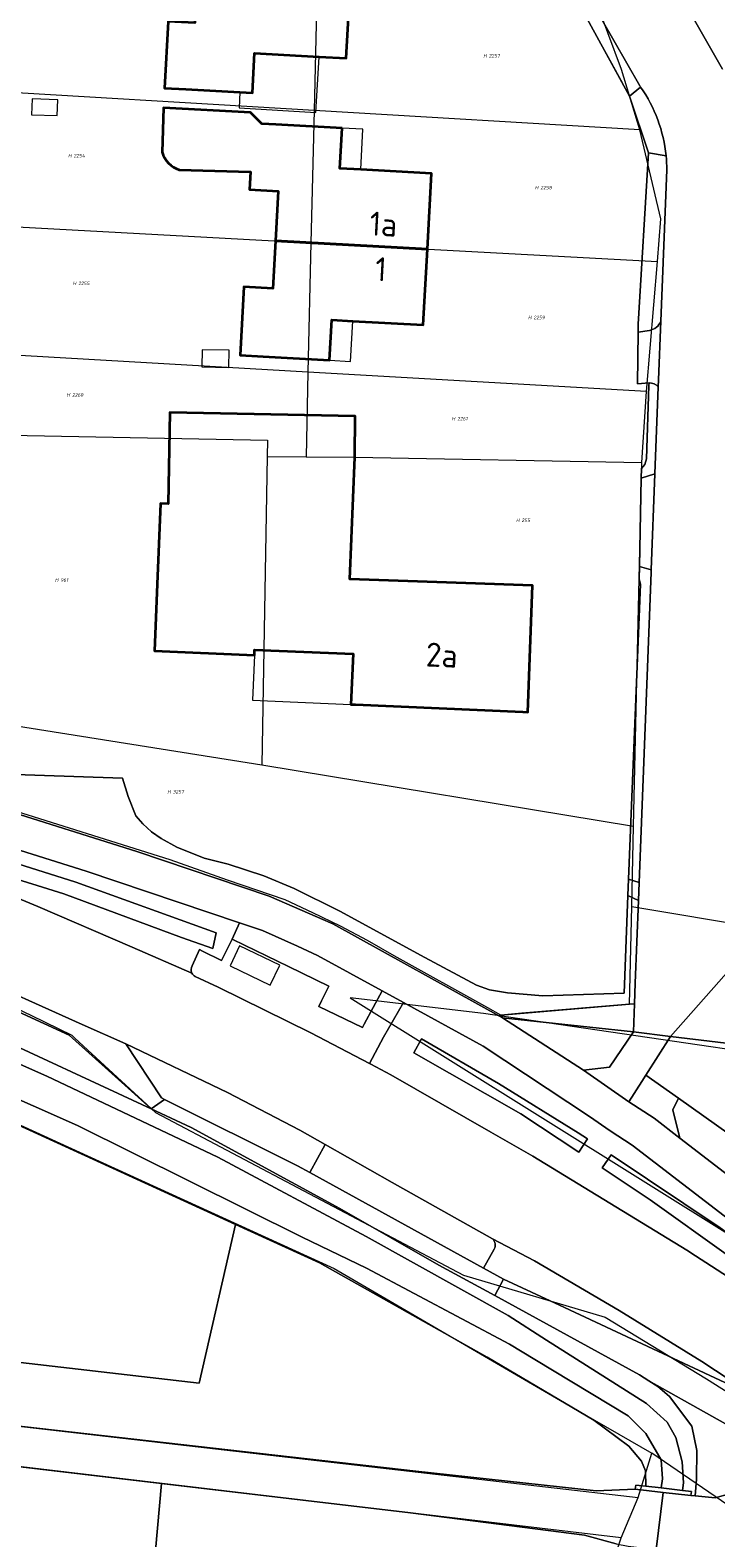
# Model space of a CAD drawing. Header units: metres. Extents: x 104777 to 177370, y 409697 to 438337.
# Tile 64 of 133: x 129685 to 129737, y 423335 to 423448. Entities that reach past the tile are written whole.
import ezdxf
from ezdxf.enums import TextEntityAlignment as Align
from ezdxf.lldxf.tags import DXFTag

# ---------------------------------------------------------------- set-up
doc = ezdxf.new("R2010")
doc.units = ezdxf.units.M
for name, color, linetype, lineweight in [('B-WE-GR-BEPLANTING_CULTUUR_BOSPLANTSOEN-GV', 90, 'Continuous', 18), ('B-WE-GR-BEPLANTING_CULTUUR_HEESTERS-GV', 90, 'Continuous', 18), ('B-WE-GR-GRAS-GV', 60, 'Continuous', 13), ('B-WE-GR-GROENVOORZIENING-GV', 80, 'Continuous', 18), ('B-WE-GR-HAAG-GV', 90, 'Continuous', 13), ('B-WE-GR-HOUTWAL-GV', 40, 'Continuous', 13), ('B-WE-IE-TERREINAFSCHEIDING_KUNSTMATIG_HEKWERK-G', 20, 'IE-TERREINAFSCHEIDING_KUNSTMATIG-SO', 18), ('B-WE-IE-TERREINAFSCHEIDING_KUNSTMATIG_MUUR-GV', 90, 'Continuous', 18), ('B-WE-KG-GRENS_PERCEEL-G', 150, 'KG-PERCEEL-SO', 18), ('B-WE-KG-GRENS_PERCEEL-S', 150, 'Continuous', 25), ('B-WE-OG-BEBOUWING-G', 7, 'Continuous', 35), ('B-WE-OG-BEBOUWING-GV', 7, 'Continuous', 35), ('B-WE-OG-BEBOUWING_HUISNUMMER-T18', 10, 'Continuous', 18), ('B-WE-OG-BEBOUWING_LUIFEL-GV', 7, 'Continuous', 18), ('B-WE-OG-BEBOUWING_SCHUUR-GV', 7, 'Continuous', 18), ('B-WE-OG-TERREIN_BEGROEID-GV', 7, 'Continuous', 18), ('B-WE-OG-TERREIN_ERF-GV', 7, 'Continuous', 18), ('B-WE-OG-TERREIN_OEVER-GV', 7, 'Continuous', 18), ('B-WE-OG-WATER_SLOOT-GV', 120, 'Continuous', 18), ('B-WE-OG-WEG-GV', 7, 'Continuous', 18), ('B-WE-VH-GESLOTENVERHARDING_ASFALT-GV', 10, 'Continuous', 18), ('B-WE-VH-HALFVERHARDING_GRASBETONSTEEN-GV', 130, 'Continuous', 18), ('B-WE-VH-ONVERHARD-GV', 252, 'Continuous', 18), ('B-WE-VH-OPENVERHARDING_BETONSTRAATSTEEN-GV', 90, 'Continuous', 18), ('B-WE-VH-OPENVERHARDING_SIERBESTRATING-GV', 90, 'Continuous', 18), ('B-WE-VH-OPENVERHARDING_STRAATBAKSTEEN-GV', 90, 'Continuous', 18), ('B-WE-VH-OPENVERHARDING_TEGEL-GV', 90, 'Continuous', 18)]:
    doc.layers.add(name, color=color, linetype=linetype, lineweight=lineweight)
doc.styles.add('NLCS-ISO', font='NLCS-ISO.ttf')
doc.styles.add('NLCS-ISO-M20-T18', font='NLCS-ISO.ttf', dxfattribs={"height": 0.036})
doc.styles.get("Standard").update_dxf_attribs({"font": 'Romans.shx'})
doc.linetypes.add('IE-TERREINAFSCHEIDING_KUNSTMATIG-SO', pattern='A,4,[82,NLCS.SHX,S=0.75,R=90,X=0,Y=0],4,-2', length=10)
tags = doc.linetypes.add('KG-PERCEEL-SO', pattern='A,5.5,-2,["P",Standard,S=1.8,R=0,X=-0.5,Y=-0.9],-2,5.5,-2,[5,NLCS.SHX,S=0.75,R=0,X=0,Y=0],-2', length=19).pattern_tags.tags
tags[6] = DXFTag(74, 10)

# ---------------------------------------------------------------- blocks, each defined once
blk = doc.blocks.new('SKG-PERCEELNUMMER-SO')
at = {"style": 'NLCS-ISO', "oblique": 10, "flags": 1}
for tag, p in [('GEMEENTECODE', (0, 2.55)), ('PERCEELGROOTTE', (0, -2.45))]:
    blk.add_attdef(tag, text='', height=1.8, dxfattribs=at).set_placement(p, align=Align.MIDDLE_CENTER)
at = {"style": 'NLCS-ISO', "oblique": 10}
blk.add_attdef('SECTIE', text='', height=1.8, dxfattribs=at).set_placement((-0.5, 0), align=Align.MIDDLE_RIGHT)
blk.add_attdef('PERCEELNUMMER', text='', height=1.8, dxfattribs=at).set_placement((0.5, 0), align=Align.MIDDLE_LEFT)

msp = doc.modelspace()

# ---------------------------------------------------------------- linework, layer by layer
at = {"layer": 'B-WE-GR-BEPLANTING_CULTUUR_BOSPLANTSOEN-GV', "ltscale": 20, "flags": 128}
for points in [[(129720.88, 423373.61), (129727.444, 423372.904), (129730.716, 423372.552), (129730.797, 423374.656), (129730.426, 423374.628), (129720.757, 423373.816)], [(129694.491, 423366.767), (129697.492, 423365.372), (129708.656, 423359.291), (129716.11, 423355.032), (129720.293, 423352.741), (129720.966, 423353.983), (129719.455, 423354.799), (129706.409, 423361.984), (129705.484, 423362.494), (129695.481, 423367.481)]]:
    msp.add_lwpolyline(points, close=True, dxfattribs=at)
at = {"layer": 'B-WE-GR-BEPLANTING_CULTUUR_HEESTERS-GV', "ltscale": 20, "flags": 128}
for points in [[(129731.345, 423368.818), (129730.38, 423367.304), (129732.276, 423366.059), (129734.205, 423364.575), (129733.673, 423366.687), (129734.115, 423367.562), (129731.655, 423369.305)], [(129741.231, 423360.047), (129740.767, 423362.847), (129734.115, 423367.562), (129733.673, 423366.687), (129734.205, 423364.575), (129741.229, 423359.17)]]:
    msp.add_lwpolyline(points, close=True, dxfattribs=at)
at = {"layer": 'B-WE-GR-GRAS-GV', "ltscale": 20, "flags": 128}
msp.add_lwpolyline([(129700.821, 423358.089), (129699.632, 423358.633), (129676.995, 423368.971), (129674.552, 423370.121), (129671.877, 423349.197), (129698.101, 423346.154)], close=True, dxfattribs=at)
msp.add_lwpolyline([(129729.42, 423334.08), (129727.05, 423334.74), (129713.96, 423336.41), (129695.25, 423338.618), (129693.914, 423323.523)], dxfattribs=at)
at = {"layer": 'B-WE-GR-GROENVOORZIENING-GV', "ltscale": 20, "flags": 128}
for points in [[(129654.388, 423395.255), (129653.974, 423394.109), (129668.648, 423389.228), (129678.033, 423386.009), (129687.917, 423382.933), (129696.776, 423379.646), (129699.122, 423378.814), (129699.378, 423379.987), (129688.82, 423383.803), (129680.152, 423386.538), (129672.068, 423389.224), (129661.266, 423392.92)], [(129726.604, 423363.506), (129727.27, 423364.511), (129726.571, 423364.98), (129720.571, 423368.673), (129714.791, 423372.041), (129714.214, 423370.976), (129722.255, 423366.392)], [(129749.376, 423347.697), (129750.025, 423348.58), (129737.222, 423357.828), (129729.037, 423363.324), (129728.377, 423362.33), (129731.968, 423359.946), (129737.855, 423355.725), (129747.718, 423348.915)]]:
    msp.add_lwpolyline(points, close=True, dxfattribs=at)
at = {"layer": 'B-WE-GR-HAAG-GV', "ltscale": 20, "flags": 128}
for points in [[(129654.388, 423395.255), (129653.974, 423394.109), (129668.648, 423389.228), (129678.033, 423386.009), (129687.917, 423382.933), (129696.776, 423379.646), (129699.122, 423378.814), (129699.378, 423379.987), (129688.82, 423383.803), (129680.152, 423386.538), (129672.068, 423389.224), (129661.266, 423392.92)], [(129727.27, 423364.511), (129726.571, 423364.98), (129720.571, 423368.673), (129714.791, 423372.041), (129714.214, 423370.976), (129722.255, 423366.392), (129726.604, 423363.506)], [(129729.037, 423363.324), (129728.377, 423362.33), (129731.968, 423359.946), (129737.855, 423355.725), (129747.718, 423348.915), (129749.376, 423347.697), (129750.025, 423348.58), (129737.222, 423357.828)]]:
    msp.add_lwpolyline(points, close=True, dxfattribs=at)
at = {"layer": 'B-WE-GR-HOUTWAL-GV', "ltscale": 20, "flags": 128}
for points in [[(129566.462, 423408.402), (129652.926, 423383.422), (129666.929, 423379.046), (129681.421, 423372.844), (129694.491, 423366.767), (129688.318, 423372.31), (129678.449, 423376.849), (129650.163, 423387.14), (129627.365, 423394), (129585.146, 423406.771), (129567.164, 423411.083), (129566.799, 423409.688)], [(129658.764, 423342.924), (129658.41, 423340.428), (129658.129, 423333.478), (129658.084, 423332.867), (129657.867, 423329.909), (129669.305, 423328.617), (129668.787, 423321.299), (129678.93, 423319.913), (129679.679, 423325.899), (129693.914, 423323.523), (129695.25, 423338.618)]]:
    msp.add_lwpolyline(points, close=True, dxfattribs=at)
msp.add_lwpolyline([(129659.172, 423345.802), (129714.36, 423339.54), (129727.92, 423338.08), (129730.85, 423338.2), (129730.9, 423338.51), (129731.64, 423338.423), (129731.614, 423339.574), (129731.324, 423340.295), (129730.369, 423341.419), (129727.737, 423343.376), (129719.735, 423348.112), (129707.135, 423355.198), (129700.821, 423358.089), (129698.101, 423346.154), (129671.877, 423349.197)], dxfattribs=at)
at = {"layer": 'B-WE-IE-TERREINAFSCHEIDING_KUNSTMATIG_HEKWERK-G', "ltscale": 20, "flags": 128}
msp.add_lwpolyline([(129729.919, 423443.793), (129726.246, 423450.511)], dxfattribs=at)
at = {"layer": 'B-WE-IE-TERREINAFSCHEIDING_KUNSTMATIG_MUUR-GV', "ltscale": 20, "flags": 128}
msp.add_lwpolyline([(129732.792, 423338.288), (129731.64, 423338.423), (129730.9, 423338.51), (129730.85, 423338.2), (129732.94, 423337.96), (129735.03, 423337.72), (129735.07, 423338.02), (129734.397, 423338.099)], close=True, dxfattribs=at)
at = {"layer": 'B-WE-KG-GRENS_PERCEEL-G', "ltscale": 20, "flags": 128}
for points in [[(129706.95, 423451.526), (129706.724, 423441.776)], [(129731.201, 423440.322), (129729.815, 423444.846), (129727.779, 423450.391)], [(129706.724, 423441.776), (129679.735, 423443.38)], [(129706.724, 423441.776), (129706.493, 423431.836)], [(129731.201, 423440.322), (129706.724, 423441.776)], [(129732.515, 423430.418), (129732.779, 423433.631), (129731.201, 423440.322)], [(129679.335, 423433.316), (129706.493, 423431.836)], [(129706.493, 423431.836), (129706.267, 423422.118)], [(129706.493, 423431.836), (129732.515, 423430.418)], [(129731.712, 423420.649), (129732.515, 423430.418)], [(129706.267, 423422.118), (129678.952, 423423.694)], [(129706.267, 423422.118), (129706.119, 423415.754)], [(129731.712, 423420.649), (129706.267, 423422.118)], [(129731.338, 423415.338), (129731.712, 423420.649)], [(129678.705, 423417.48), (129703.224, 423417.001), (129703.203, 423415.774)], [(129703.203, 423415.774), (129702.812, 423392.617)], [(129703.203, 423415.774), (129706.119, 423415.754)], [(129706.119, 423415.754), (129709.781, 423415.729), (129731.338, 423415.338)], [(129730.726, 423388.012), (129731.338, 423415.338)], [(129564.617, 423407.137), (129583.232, 423400.467), (129648.903, 423380.335), (129668.849, 423372.791), (129689.691, 423363.246), (129708.225, 423354.766), (129726.135, 423344.342), (129732.093, 423340.896)], [(129677.874, 423396.565), (129702.812, 423392.617)], [(129702.812, 423392.617), (129730.726, 423388.012)], [(129695.905, 423385.471), (129677.662, 423391.221)], [(129730.591, 423381.979), (129730.726, 423388.012)], [(129704.542, 423382.467), (129700.215, 423383.944), (129695.905, 423385.471)], [(129712.749, 423378.274), (129710.744, 423379.411), (129708.706, 423380.489), (129706.638, 423381.508), (129704.542, 423382.467)], [(129730.426, 423374.628), (129730.591, 423381.979)], [(129730.591, 423381.979), (129740.032, 423380.404)], [(129688.555, 423372.27), (129685.523, 423373.763), (129682.464, 423375.203), (129679.381, 423376.587), (129676.273, 423377.917), (129673.142, 423379.191), (129669.989, 423380.41), (129666.815, 423381.572)], [(129719.79, 423374.354), (129712.749, 423378.274)], [(129719.451, 423373.936), (129709.432, 423375.119), (129753.054, 423347.867)], [(129722.325, 423373.948), (129720.757, 423373.816), (129719.79, 423374.354)], [(129730.426, 423374.628), (129722.325, 423373.948)], [(129754.64, 423368.768), (129719.451, 423373.936)], [(129688.555, 423372.27), (129688.754, 423372.086)], [(129688.754, 423372.086), (129694.803, 423366.496), (129717.945, 423354.275), (129728.586, 423351.115), (129736.217, 423346.477), (129743.803, 423341.696)], [(129662.775, 423345.408), (129671.032, 423344.483), (129731.077, 423337.578)], [(129729.788, 423334.545), (129680.059, 423340.438), (129662.694, 423342.409), (129661.86, 423342.485)], [(129731.077, 423337.578), (129732.093, 423340.896)], [(129761.155, 423319.467), (129747.804, 423330.162), (129732.093, 423340.896)], [(129729.788, 423334.545), (129731.077, 423337.578)], [(129730.279, 423323.289), (129726.466, 423324.642), (129729.788, 423334.545)]]:
    msp.add_lwpolyline(points, dxfattribs=at)
at = {"layer": 'B-WE-OG-BEBOUWING-G', "ltscale": 20, "flags": 128}
for points in [[(129709.45, 423451.39), (129697.962, 423452.016), (129697.762, 423448.354), (129695.76, 423448.463), (129695.486, 423443.457), (129697.1, 423443.37), (129701.158, 423443.151), (129702.1, 423443.1), (129702.26, 423446.07), (129707.101, 423445.81), (129709.14, 423445.7)], [(129709.632, 423425.955), (129714.93, 423425.67), (129715.24, 423431.359), (129703.822, 423431.982), (129703.626, 423428.398), (129701.445, 423428.518), (129701.164, 423423.387), (129702.89, 423423.29), (129707.89, 423423.01), (129708.05, 423426.04)], [(129709.781, 423415.729), (129709.802, 423418.798), (129695.89, 423419.085), (129695.753, 423412.217), (129695.193, 423412.24), (129694.94, 423406.18), (129694.73, 423401.18), (129702.25, 423400.86), (129702.26, 423401.26), (129709.65, 423400.95), (129709.49, 423397.15), (129709.84, 423397.135), (129722.42, 423396.595), (129722.78, 423396.58), (129723.13, 423406.08), (129718.13, 423406.26), (129709.401, 423406.574)]]:
    msp.add_lwpolyline(points, close=True, dxfattribs=at)
for points in [[(129708.84, 423440.45), (129703.84, 423440.72), (129702.799, 423440.776), (129701.943, 423441.624), (129695.424, 423441.976), (129695.322, 423438.632)], [(129696.594, 423437.325), (129701.947, 423437.162), (129701.874, 423435.833), (129704.027, 423435.715), (129703.822, 423431.982), (129715.24, 423431.359), (129715.55, 423437.05), (129710.227, 423437.336), (129708.67, 423437.42), (129708.84, 423440.45)]]:
    msp.add_lwpolyline(points, dxfattribs=at)
at = {"layer": 'B-WE-OG-BEBOUWING-G', "ltscale": 20}
msp.add_lwpolyline([(129695.322, 423438.632, 0.2586271), (129696.594, 423437.325)], format="xyb", dxfattribs=at)
at = {"layer": 'B-WE-OG-BEBOUWING-GV', "ltscale": 20, "flags": 128}
for points in [[(129709.45, 423451.39), (129697.962, 423452.016), (129697.762, 423448.354), (129695.76, 423448.463), (129695.486, 423443.457), (129697.1, 423443.37), (129701.158, 423443.151), (129702.1, 423443.1), (129702.26, 423446.07), (129707.101, 423445.81), (129709.14, 423445.7)], [(129709.632, 423425.955), (129714.93, 423425.67), (129715.24, 423431.359), (129703.822, 423431.982), (129703.626, 423428.398), (129701.445, 423428.518), (129701.164, 423423.387), (129702.89, 423423.29), (129707.89, 423423.01), (129708.05, 423426.04)], [(129709.781, 423415.729), (129709.802, 423418.798), (129695.89, 423419.085), (129695.753, 423412.217), (129695.193, 423412.24), (129694.94, 423406.18), (129694.73, 423401.18), (129702.25, 423400.86), (129702.26, 423401.26), (129709.65, 423400.95), (129709.49, 423397.15), (129709.84, 423397.135), (129722.42, 423396.595), (129722.78, 423396.58), (129723.13, 423406.08), (129718.13, 423406.26), (129709.401, 423406.574)]]:
    msp.add_lwpolyline(points, close=True, dxfattribs=at)
for points in [[(129708.84, 423440.45), (129703.84, 423440.72), (129702.799, 423440.776), (129701.943, 423441.624), (129695.424, 423441.976), (129695.322, 423438.632)], [(129696.594, 423437.325), (129701.947, 423437.162), (129701.874, 423435.833), (129704.027, 423435.715), (129703.822, 423431.982), (129715.24, 423431.359), (129715.55, 423437.05), (129710.227, 423437.336), (129708.67, 423437.42), (129708.84, 423440.45)]]:
    msp.add_lwpolyline(points, dxfattribs=at)
at = {"layer": 'B-WE-OG-BEBOUWING-GV', "ltscale": 20}
msp.add_lwpolyline([(129695.322, 423438.632, 0.2586271), (129696.594, 423437.325)], format="xyb", dxfattribs=at)
at = {"layer": 'B-WE-OG-BEBOUWING_LUIFEL-GV', "ltscale": 20, "flags": 128}
for points in [[(129707.101, 423445.81), (129702.26, 423446.07), (129702.1, 423443.1), (129701.158, 423443.151), (129701.09, 423441.965), (129706.861, 423441.633)], [(129710.227, 423437.336), (129710.391, 423440.366), (129708.84, 423440.45), (129708.67, 423437.42)], [(129709.632, 423425.955), (129708.05, 423426.04), (129707.89, 423423.01), (129709.462, 423422.922)], [(129698.323, 423423.796), (129698.296, 423422.517), (129700.32, 423422.475), (129700.347, 423423.754)], [(129709.49, 423397.15), (129709.65, 423400.95), (129702.26, 423401.26), (129702.25, 423400.86), (129702.104, 423397.467)], [(129704.149, 423377.566), (129701.133, 423379.015), (129700.416, 423377.523), (129703.431, 423376.073)]]:
    msp.add_lwpolyline(points, close=True, dxfattribs=at)
at = {"layer": 'B-WE-OG-BEBOUWING_SCHUUR-GV', "ltscale": 20, "flags": 128}
msp.add_lwpolyline([(129687.468, 423442.581), (129685.537, 423442.65), (129685.495, 423441.458), (129687.425, 423441.389)], close=True, dxfattribs=at)
at = {"layer": 'B-WE-OG-TERREIN_BEGROEID-GV', "ltscale": 20, "flags": 128}
for points in [[(129733.169, 423438.367), (129731.849, 423438.589), (129731.075, 423425.729), (129731.07, 423425.13), (129731.929, 423425.25)], [(129732.78, 423425.937), (129733.22, 423437.32)], [(129731.889, 423421.307), (129731.887, 423421.114), (129731.709, 423415.592), (129731.578, 423415.166), (129731.328, 423414.887), (129731.311, 423414.154), (129732.338, 423414.487)], [(129732.338, 423414.487), (129732.589, 423421.008)], [(129677.662, 423391.061), (129693.4, 423386.1), (129703.36, 423382.74), (129708.14, 423380.67), (129720.88, 423373.61), (129720.757, 423373.816), (129730.426, 423374.628), (129730.797, 423374.656), (129730.857, 423376.201), (129731.098, 423382.426), (129730.309, 423382.786), (129730.011, 423375.471), (129723.91, 423375.268), (129721.253, 423375.495), (129719.907, 423375.723), (129718.923, 423376.05), (129715.05, 423378.145), (129708.65, 423381.616), (129705.236, 423383.318), (129702.939, 423384.267), (129700.281, 423385.15), (129698.476, 423385.608), (129696.409, 423386.426), (129695.227, 423387.08), (129694.505, 423387.572), (129693.848, 423388.194), (129693.323, 423388.784), (129692.763, 423390.227), (129692.336, 423391.604), (129679.146, 423392.063)], [(129760.91, 423368.92), (129733.511, 423372.217), (129731.655, 423369.305), (129734.115, 423367.562), (129740.767, 423362.847)], [(129741.11, 423344.56), (129738.863, 423345.804), (129735.855, 423347.79), (129729.651, 423351.624), (129723.283, 423355.362), (129720.137, 423357.003)], [(129720.263, 423356.224), (129719.455, 423354.799), (129720.966, 423353.983), (129725.162, 423352.02), (129741.11, 423344.56)]]:
    msp.add_lwpolyline(points, dxfattribs=at)
at = {"layer": 'B-WE-OG-TERREIN_BEGROEID-GV', "ltscale": 20}
for points in [[(129733.22, 423437.32, 0.0238676), (129733.169, 423438.367)], [(129731.929, 423425.25, 0.2508959), (129732.78, 423425.937)], [(129732.589, 423421.008, 0.2013114), (129731.889, 423421.307)], [(129720.137, 423357.003, -0.307321), (129720.263, 423356.224)]]:
    msp.add_lwpolyline(points, format="xyb", dxfattribs=at)
at = {"layer": 'B-WE-OG-TERREIN_BEGROEID-GV', "ltscale": 20, "flags": 128}
for points in [[(129731.15, 423383.781), (129732.05, 423407.07), (129732.058, 423407.265), (129731.163, 423407.509), (129731.142, 423406.586), (129731.259, 423406.177), (129730.359, 423384.024)], [(129701.125, 423380.753), (129700.574, 423379.522), (129701.501, 423379.071), (129704.793, 423377.47), (129707.833, 423375.992), (129707.293, 423374.882), (129707.087, 423374.459), (129710.353, 423372.878), (129710.497, 423373.143), (129711.843, 423375.626), (129706.98, 423378.29), (129705.469, 423378.98), (129702.86, 423380.17)], [(129782.668, 423321.118), (129783.054, 423321.426), (129783.828, 423322.291), (129775.575, 423329.364), (129766.39, 423336.56), (129730.629, 423364.03), (129728.973, 423365.124), (129727.406, 423366.207), (129719.43, 423371.47), (129713.437, 423374.753), (129711.949, 423372.161), (129710.892, 423370.168), (129710.99, 423370.117), (129712.482, 423369.337), (129720.011, 423365.018), (129723.157, 423363.214), (129734.74, 423356.146), (129735.386, 423355.728), (129745.918, 423348.909), (129749.11, 423346.93), (129763.4, 423337.11), (129768.68, 423333.33), (129774.765, 423328.558)], [(129726.971, 423369.679), (129728.917, 423369.902), (129730.716, 423372.552), (129727.444, 423372.904), (129720.88, 423373.61)], [(129727.27, 423364.511), (129726.604, 423363.506), (129722.255, 423366.392), (129714.214, 423370.976), (129714.791, 423372.041), (129720.571, 423368.673), (129726.571, 423364.98)], [(129750.025, 423348.58), (129749.376, 423347.697), (129747.718, 423348.915), (129737.855, 423355.725), (129731.968, 423359.946), (129728.377, 423362.33), (129729.037, 423363.324), (129737.222, 423357.828)]]:
    msp.add_lwpolyline(points, close=True, dxfattribs=at)
at = {"layer": 'B-WE-OG-TERREIN_ERF-GV', "ltscale": 20, "flags": 128}
for points in [[(129704.459, 423457.373), (129709.76, 423457.08), (129709.45, 423451.39), (129709.14, 423445.7), (129707.101, 423445.81), (129702.26, 423446.07), (129702.1, 423443.1), (129701.158, 423443.151), (129697.1, 423443.37), (129695.486, 423443.457), (129695.76, 423448.463), (129697.762, 423448.354), (129697.962, 423452.016), (129698.165, 423455.729), (129696.121, 423455.841), (129696.392, 423460.803), (129698.05, 423460.71), (129703.05, 423460.43), (129702.88, 423457.46)], [(129709.49, 423397.15), (129709.65, 423400.95), (129702.26, 423401.26), (129702.25, 423400.86), (129694.73, 423401.18), (129694.94, 423406.18), (129695.193, 423412.24), (129695.753, 423412.217), (129695.89, 423419.085), (129709.802, 423418.798), (129709.781, 423415.729), (129709.401, 423406.574), (129718.13, 423406.26), (129723.13, 423406.08), (129722.78, 423396.58), (129722.42, 423396.595), (129709.84, 423397.135)]]:
    msp.add_lwpolyline(points, close=True, dxfattribs=at)
for points in [[(129679.146, 423392.063), (129692.336, 423391.604), (129692.763, 423390.227), (129693.323, 423388.784), (129693.848, 423388.194), (129694.505, 423387.572), (129695.227, 423387.08), (129696.409, 423386.426), (129698.476, 423385.608), (129700.281, 423385.15), (129702.939, 423384.267), (129705.236, 423383.318), (129708.65, 423381.616), (129715.05, 423378.145), (129718.923, 423376.05), (129719.907, 423375.723), (129721.253, 423375.495), (129723.91, 423375.268), (129730.011, 423375.471), (129730.309, 423382.786), (129730.359, 423384.024), (129731.259, 423406.177), (129731.142, 423406.586), (129731.163, 423407.509), (129731.311, 423414.154), (129731.328, 423414.887), (129731.578, 423415.166), (129731.709, 423415.592), (129731.887, 423421.114), (129731.889, 423421.307), (129731.036, 423421.243), (129731.07, 423425.13), (129731.075, 423425.729), (129731.849, 423438.589), (129730.434, 423442.852), (129726.246, 423450.511)], [(129695.322, 423438.632), (129695.424, 423441.976), (129701.943, 423441.624), (129702.799, 423440.776), (129703.84, 423440.72), (129708.84, 423440.45), (129708.67, 423437.42), (129710.227, 423437.336), (129715.55, 423437.05), (129715.24, 423431.359), (129714.93, 423425.67), (129709.632, 423425.955), (129708.05, 423426.04), (129707.89, 423423.01), (129702.89, 423423.29), (129701.164, 423423.387), (129701.445, 423428.518), (129703.626, 423428.398), (129703.822, 423431.982)], [(129703.822, 423431.982), (129704.027, 423435.715), (129701.874, 423435.833), (129701.947, 423437.162), (129696.594, 423437.325)]]:
    msp.add_lwpolyline(points, dxfattribs=at)
at = {"layer": 'B-WE-OG-TERREIN_ERF-GV', "ltscale": 20}
msp.add_lwpolyline([(129696.594, 423437.325, -0.2586271), (129695.322, 423438.632)], format="xyb", dxfattribs=at)
at = {"layer": 'B-WE-OG-TERREIN_OEVER-GV', "ltscale": 20, "flags": 128}
for points in [[(129667.754, 423377.595), (129686.652, 423369.217), (129699.496, 423363.148), (129710.647, 423357.176), (129721.299, 423351.235), (129724.195, 423349.401), (129731.704, 423344.645), (129733.25, 423343.236), (129733.896, 423342.081), (129734.39, 423340.256), (129734.485, 423338.671), (129734.397, 423338.099), (129735.07, 423338.02), (129735.03, 423337.72), (129735.355, 423337.692), (129735.457, 423338.956), (129735.492, 423341.116), (129735.094, 423342.92), (129733.434, 423345.161), (129732.546, 423345.916), (129731.863, 423346.348), (129731.179, 423346.78), (129720.293, 423352.741), (129716.11, 423355.032), (129708.656, 423359.291), (129697.492, 423365.372), (129694.491, 423366.767), (129681.421, 423372.844)], [(129676.995, 423368.971), (129699.632, 423358.633), (129700.821, 423358.089), (129707.135, 423355.198), (129719.735, 423348.112), (129727.737, 423343.376), (129730.369, 423341.419), (129731.324, 423340.295), (129731.614, 423339.574), (129731.64, 423338.423), (129732.792, 423338.288), (129732.891, 423338.982), (129732.812, 423340.411), (129731.647, 423342.389), (129730.329, 423343.696), (129723.307, 423347.948), (129721.419, 423349.091), (129710.664, 423354.803), (129705.828, 423357.125), (129688.96, 423365.529), (129672.036, 423373.011)]]:
    msp.add_lwpolyline(points, dxfattribs=at)
at = {"layer": 'B-WE-OG-WATER_SLOOT-GV', "ltscale": 20, "flags": 128}
msp.add_lwpolyline([(129672.036, 423373.011), (129688.96, 423365.529), (129705.828, 423357.125), (129710.664, 423354.803), (129721.419, 423349.091), (129723.307, 423347.948), (129730.329, 423343.696), (129731.647, 423342.389), (129732.812, 423340.411), (129732.891, 423338.982), (129732.792, 423338.288), (129734.397, 423338.099), (129734.485, 423338.671), (129734.39, 423340.256), (129733.896, 423342.081), (129733.25, 423343.236), (129731.704, 423344.645), (129724.195, 423349.401), (129721.299, 423351.235), (129710.647, 423357.176), (129699.496, 423363.148), (129686.652, 423369.217), (129667.754, 423377.595)], dxfattribs=at)
at = {"layer": 'B-WE-OG-WEG-GV', "ltscale": 20, "flags": 128}
for points in [[(129692.584, 423371.646), (129689.314, 423373.109), (129680.492, 423377.057), (129679.81, 423377.29), (129664.78, 423383.41), (129626.35, 423395.67), (129568.174, 423413.078), (129565.66, 423413.83), (129565.43, 423413.26), (129561.82, 423414.44), (129543.78, 423419.901), (129542.573, 423418.48), (129567.164, 423411.083), (129585.146, 423406.771), (129627.365, 423394), (129650.163, 423387.14), (129678.449, 423376.849), (129688.318, 423372.31), (129694.491, 423366.767), (129695.481, 423367.481), (129695.264, 423367.589)], [(129654.388, 423395.255), (129661.266, 423392.92), (129672.068, 423389.224), (129680.152, 423386.538), (129688.82, 423383.803), (129699.378, 423379.987), (129699.122, 423378.814), (129696.776, 423379.646), (129687.917, 423382.933), (129678.033, 423386.009), (129668.648, 423389.228), (129653.974, 423394.109)], [(129741.88, 423343.44), (129741.11, 423344.56), (129725.162, 423352.02), (129720.966, 423353.983), (129720.293, 423352.741), (129731.179, 423346.78), (129731.863, 423346.348), (129741.33, 423341.03)]]:
    msp.add_lwpolyline(points, close=True, dxfattribs=at)
for points in [[(129700.574, 423379.522), (129701.125, 423380.753), (129689.61, 423384.62), (129674.7, 423389.32), (129663.826, 423392.605), (129651.587, 423396.871), (129653.232, 423393.998), (129661.351, 423391.331), (129673.179, 423387.365), (129681.934, 423384.225), (129681.728, 423383.729), (129685.966, 423381.974), (129693.069, 423378.916), (129697.55, 423376.969)], [(129697.578, 423377.521), (129698.125, 423378.73), (129698.34, 423378.622), (129699.759, 423377.906), (129699.858, 423378.103), (129700.574, 423379.522)], [(129741.33, 423341.03), (129731.863, 423346.348), (129732.546, 423345.916), (129733.434, 423345.161), (129735.094, 423342.92), (129735.492, 423341.116), (129735.457, 423338.956), (129735.355, 423337.692)], [(129735.355, 423337.692), (129736.86, 423337.56)]]:
    msp.add_lwpolyline(points, dxfattribs=at)
at = {"layer": 'B-WE-OG-WEG-GV', "ltscale": 20}
for points in [[(129697.55, 423376.969, -0.2611224), (129697.578, 423377.521)], [(129736.86, 423337.56, 0.2294793), (129741.33, 423341.03)]]:
    msp.add_lwpolyline(points, format="xyb", dxfattribs=at)
at = {"layer": 'B-WE-VH-GESLOTENVERHARDING_ASFALT-GV', "ltscale": 20, "flags": 128}
for points in [[(129568.174, 423413.078), (129626.35, 423395.67), (129664.78, 423383.41), (129679.81, 423377.29), (129680.492, 423377.057), (129689.314, 423373.109), (129692.584, 423371.646), (129700.212, 423368.008), (129705.663, 423365.178), (129707.565, 423364.095), (129712.588, 423361.234), (129720.137, 423357.003), (129723.283, 423355.362), (129729.651, 423351.624), (129735.855, 423347.79), (129738.863, 423345.804)], [(129697.55, 423376.969), (129693.069, 423378.916), (129685.966, 423381.974), (129681.728, 423383.729), (129681.447, 423383.845), (129666.305, 423389.298), (129654.381, 423393.111), (129653.596, 423393.362), (129643.592, 423396.56), (129642.723, 423396.838), (129627.86, 423401.59), (129603.658, 423408.757), (129602.98, 423408.961)], [(129790.253, 423309.421), (129792.411, 423307.237), (129794.868, 423309.88), (129792.477, 423311.886), (129785.931, 423318.047), (129782.668, 423321.118), (129774.765, 423328.558), (129768.68, 423333.33), (129763.4, 423337.11), (129749.11, 423346.93), (129745.918, 423348.909), (129735.386, 423355.728), (129734.74, 423356.146), (129723.157, 423363.214), (129720.011, 423365.018), (129712.482, 423369.337), (129710.99, 423370.117), (129710.892, 423370.168), (129706.484, 423372.474), (129699.523, 423375.918), (129697.785, 423376.725)]]:
    msp.add_lwpolyline(points, dxfattribs=at)
at = {"layer": 'B-WE-VH-GESLOTENVERHARDING_ASFALT-GV', "ltscale": 20}
msp.add_lwpolyline([(129697.785, 423376.725, -0.1527378), (129697.55, 423376.969)], format="xyb", dxfattribs=at)
at = {"layer": 'B-WE-VH-HALFVERHARDING_GRASBETONSTEEN-GV', "ltscale": 20, "flags": 128}
msp.add_lwpolyline([(129730.434, 423442.852), (129731.26, 423443.531), (129731.19, 423443.63), (129727.298, 423450.45), (129726.246, 423450.511)], close=True, dxfattribs=at)
msp.add_lwpolyline([(129731.26, 423443.531), (129730.434, 423442.852), (129731.849, 423438.589), (129733.169, 423438.367)], dxfattribs=at)
at = {"layer": 'B-WE-VH-HALFVERHARDING_GRASBETONSTEEN-GV', "ltscale": 20}
msp.add_lwpolyline([(129733.169, 423438.367, 0.1290014), (129731.26, 423443.531)], format="xyb", dxfattribs=at)
at = {"layer": 'B-WE-VH-ONVERHARD-GV', "ltscale": 20, "flags": 128}
msp.add_lwpolyline([(129656.823, 423346.069), (129656.497, 423343.192), (129656.776, 423343.159), (129658.764, 423342.924), (129695.25, 423338.618), (129713.96, 423336.41), (129727.05, 423334.74), (129729.42, 423334.08), (129730.33, 423333.91), (129732.42, 423333.655), (129732.94, 423337.96), (129730.85, 423338.2), (129727.92, 423338.08), (129714.36, 423339.54), (129659.172, 423345.802), (129657.236, 423346.022)], close=True, dxfattribs=at)
at = {"layer": 'B-WE-VH-OPENVERHARDING_BETONSTRAATSTEEN-GV', "ltscale": 20, "flags": 128}
for points in [[(129737.41, 423444.87), (129728.626, 423460.268), (129728.18, 423461.05), (129725.741, 423465.286), (129724.12, 423468.1)], [(129718.23, 423466.34), (129719.471, 423464.166), (129722.673, 423458.555), (129727.298, 423450.45), (129731.19, 423443.63), (129731.26, 423443.531)], [(129733.22, 423437.32), (129732.78, 423425.937), (129732.609, 423421.526), (129732.589, 423421.008), (129732.338, 423414.487), (129732.337, 423414.474), (129732.058, 423407.265), (129732.05, 423407.07), (129731.15, 423383.781), (129731.098, 423382.426), (129730.857, 423376.201), (129730.797, 423374.656), (129730.716, 423372.552), (129733.511, 423372.217), (129739.247, 423378.703)], [(129739.247, 423378.703), (129733.511, 423372.217), (129760.91, 423368.92), (129762.9, 423368.679)]]:
    msp.add_lwpolyline(points, dxfattribs=at)
at = {"layer": 'B-WE-VH-OPENVERHARDING_BETONSTRAATSTEEN-GV', "ltscale": 20}
for points in [[(129731.26, 423443.531, -0.1290014), (129733.169, 423438.367)], [(129733.169, 423438.367, -0.0238676), (129733.22, 423437.32)]]:
    msp.add_lwpolyline(points, format="xyb", dxfattribs=at)
at = {"layer": 'B-WE-VH-OPENVERHARDING_BETONSTRAATSTEEN-GV', "ltscale": 20, "flags": 128}
msp.add_lwpolyline([(129692.584, 423371.646), (129695.264, 423367.589), (129695.481, 423367.481), (129705.484, 423362.494), (129706.409, 423361.984), (129707.565, 423364.095), (129705.663, 423365.178), (129700.212, 423368.008)], close=True, dxfattribs=at)
at = {"layer": 'B-WE-VH-OPENVERHARDING_SIERBESTRATING-GV', "ltscale": 20, "flags": 128}
msp.add_lwpolyline([(129739.18, 423440.416), (129743.997, 423442.986), (129740.47, 423449.395), (129740.048, 423450.135), (129732.882, 423462.696), (129728.626, 423460.268), (129737.41, 423444.87)], dxfattribs=at)
at = {"layer": 'B-WE-VH-OPENVERHARDING_STRAATBAKSTEEN-GV', "ltscale": 20, "flags": 128}
for points in [[(129731.929, 423425.25), (129731.07, 423425.13), (129731.036, 423421.243), (129731.889, 423421.307)], [(129732.589, 423421.008), (129732.609, 423421.526), (129732.78, 423425.937)], [(129732.94, 423337.96), (129732.42, 423333.655), (129734.51, 423333.4), (129739.82, 423333.9), (129741.653, 423334.254), (129749.46, 423335.76), (129741.33, 423341.03)], [(129736.86, 423337.56), (129735.355, 423337.692), (129735.03, 423337.72), (129732.94, 423337.96)]]:
    msp.add_lwpolyline(points, dxfattribs=at)
at = {"layer": 'B-WE-VH-OPENVERHARDING_STRAATBAKSTEEN-GV', "ltscale": 20}
for points in [[(129732.78, 423425.937, -0.2508959), (129731.929, 423425.25)], [(129731.889, 423421.307, -0.2013114), (129732.589, 423421.008)], [(129741.33, 423341.03, -0.2294793), (129736.86, 423337.56)]]:
    msp.add_lwpolyline(points, format="xyb", dxfattribs=at)
at = {"layer": 'B-WE-VH-OPENVERHARDING_STRAATBAKSTEEN-GV', "ltscale": 20, "flags": 128}
for points in [[(129732.058, 423407.265), (129732.337, 423414.474), (129732.338, 423414.487), (129731.311, 423414.154), (129731.163, 423407.509)], [(129730.359, 423384.024), (129730.309, 423382.786), (129731.098, 423382.426), (129731.15, 423383.781)]]:
    msp.add_lwpolyline(points, close=True, dxfattribs=at)
at = {"layer": 'B-WE-VH-OPENVERHARDING_TEGEL-GV', "ltscale": 20, "flags": 128}
for points in [[(129741.229, 423359.17), (129734.205, 423364.575), (129732.276, 423366.059), (129730.38, 423367.304), (129726.971, 423369.679), (129720.88, 423373.61), (129708.14, 423380.67), (129703.36, 423382.74), (129693.4, 423386.1), (129677.662, 423391.061), (129675.19, 423391.84), (129665.303, 423394.837)], [(129663.826, 423392.605), (129674.7, 423389.32), (129689.61, 423384.62), (129701.125, 423380.753), (129702.86, 423380.17), (129705.469, 423378.98), (129706.98, 423378.29), (129711.843, 423375.626), (129713.437, 423374.753), (129719.43, 423371.47), (129727.406, 423366.207), (129728.973, 423365.124), (129730.629, 423364.03), (129766.39, 423336.56)], [(129697.785, 423376.725), (129699.523, 423375.918), (129706.484, 423372.474), (129710.892, 423370.168), (129711.949, 423372.161), (129713.437, 423374.753), (129711.843, 423375.626), (129710.497, 423373.143), (129710.353, 423372.878), (129707.087, 423374.459), (129707.293, 423374.882), (129707.833, 423375.992), (129704.793, 423377.47), (129701.501, 423379.071), (129700.574, 423379.522), (129699.858, 423378.103), (129699.759, 423377.906), (129698.34, 423378.622), (129698.125, 423378.73), (129697.578, 423377.521)], [(129720.137, 423357.003), (129712.588, 423361.234), (129707.565, 423364.095), (129706.409, 423361.984), (129719.455, 423354.799), (129720.263, 423356.224)]]:
    msp.add_lwpolyline(points, dxfattribs=at)
at = {"layer": 'B-WE-VH-OPENVERHARDING_TEGEL-GV', "ltscale": 20}
for points in [[(129697.578, 423377.521, 0.2611224), (129697.55, 423376.969)], [(129697.55, 423376.969, 0.1527378), (129697.785, 423376.725)], [(129720.263, 423356.224, 0.307321), (129720.137, 423357.003)]]:
    msp.add_lwpolyline(points, format="xyb", dxfattribs=at)
at = {"layer": 'B-WE-VH-OPENVERHARDING_TEGEL-GV', "ltscale": 20, "flags": 128}
msp.add_lwpolyline([(129733.511, 423372.217), (129730.716, 423372.552), (129728.917, 423369.902), (129726.971, 423369.679), (129730.38, 423367.304), (129731.345, 423368.818), (129731.655, 423369.305)], close=True, dxfattribs=at)

# ---------------------------------------------------------------- block references
at = {"layer": 'B-WE-KG-GRENS_PERCEEL-S', "ltscale": 20, "xscale": 0.15, "yscale": 0.15, "zscale": 0.15}
for p, values in [((129719.774, 423445.881), {'PERCEELNUMMER': '2257', 'SECTIE': 'H'}), ((129688.579, 423438.375), {'PERCEELNUMMER': '2254', 'SECTIE': 'H'}), ((129723.652, 423435.974), {'PERCEELNUMMER': '2258', 'SECTIE': 'H'}), ((129688.934, 423428.788), {'PERCEELNUMMER': '2255', 'SECTIE': 'H'}), ((129723.137, 423426.222), {'PERCEELNUMMER': '2259', 'SECTIE': 'H'}), ((129688.473, 423420.404), {'PERCEELNUMMER': '2260', 'SECTIE': 'H'}), ((129717.405, 423418.62), {'PERCEELNUMMER': '2261', 'SECTIE': 'H'}), ((129722.236, 423410.99), {'PERCEELNUMMER': '255', 'SECTIE': 'H'}), ((129687.594, 423406.491), {'PERCEELNUMMER': '961', 'SECTIE': 'H'}), ((129696.034, 423390.589), {'PERCEELNUMMER': '3257', 'SECTIE': 'H'})]:
    msp.add_blockref('SKG-PERCEELNUMMER-SO', p, dxfattribs=at).add_auto_attribs(values)

# ---------------------------------------------------------------- texts
at = {"layer": 'B-WE-OG-BEBOUWING_HUISNUMMER-T18', "ltscale": 20, "style": 'NLCS-ISO-M20-T18'}
for s, rotation, p in [('1a', 356.9, (129711.937, 423433.239)), ('1', 356.9, (129711.751, 423429.847)), ('2a', 357.5, (129716.323, 423400.86))]:
    msp.add_text(s, height=1.8, rotation=rotation, dxfattribs=at).set_placement(p, align=Align.MIDDLE)

doc.saveas('drawing.dxf')
